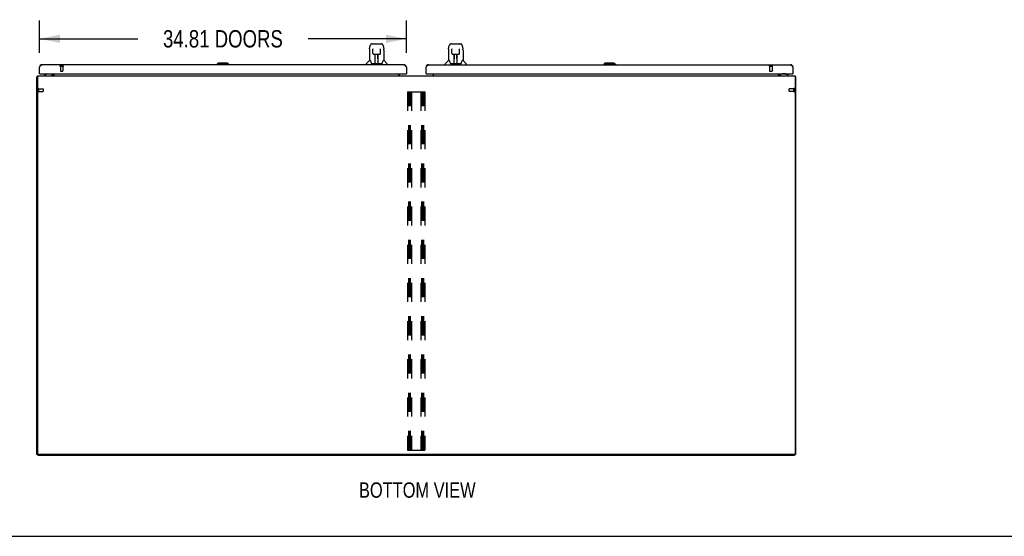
# Model space of a CAD drawing. Header units: inches. Extents: x 0 to 330, y 0 to 213.
# Tile 2 of 56: x 70 to 163, y 0 to 49. Entities that reach past the tile are written whole.
import ezdxf

# ---------------------------------------------------------------- set-up
doc = ezdxf.new("R2010")
doc.units = ezdxf.units.IN
doc.header["$LTSCALE"] = 18.135776
doc.header["$MEASUREMENT"] = 0
doc.linetypes.add('HIDDEN', pattern=[0.2, 0.1, -0.1])
doc.layers.get('0').update_dxf_attribs({"linetype": 'CONTINUOUS'})
for name, color, linetype in [('02___PRT_ALL_AXES', 7, 'CONTINUOUS'), ('DEFAULT_2', 8, 'HIDDEN'), ('DIMENSIONS', 7, 'CONTINUOUS')]:
    doc.layers.add(name, color=color, linetype=linetype)
doc.styles.get("Standard").update_dxf_attribs({"font": 'txt', "width": 0.8})
doc.dimstyles.new('DIMSTYLE_1', dxfattribs={"dimtxt": 1.648707, "dimasz": 1.939655, "dimexe": 0.09, "dimexo": 0.07, "dimgap": 0.0425, "dimtad": 0, "dimtih": 1, "dimtoh": 1, "dimzin": 4, "dimdsep": 46, "dimtxsty": 'Standard', "dimblk": '_FILLED', "dimblk1": '_FILLED', "dimblk2": '_FILLED', "dimcen": 0.09, "dimadec": 0, "dimazin": 0, "dimtfac": 1, "dimtofl": 0, "dimtmove": 0, "dimatfit": 3, "dimldrblk": '_FILLED', "dimfxl": 0, "dimtolj": 1, "dimtzin": 4, "dimarcsym": 0})

# ---------------------------------------------------------------- blocks, each defined once
blk = doc.blocks.new('_FILLED')
at = {"color": 0, "linetype": 'ByBlock'}
blk.add_solid([(0, 0), (-1, 0.2), (-1, -0.2)], dxfattribs=at)
blk = doc.blocks.new('*D20')
at = {"layer": 'DIMENSIONS', "color": 2, "linetype": 'Continuous'}
for p, q in [((71.4, 45.875), (71.4, 48.965)), ((106.212, 45.875), (106.212, 48.965)), ((71.4, 47.219), (80.727, 47.219)), ((106.212, 47.219), (96.885, 47.219))]:
    blk.add_line(p, q, dxfattribs=at)
at = {"layer": 'DIMENSIONS', "color": 2, "linetype": 'Continuous', "xscale": 1.9396551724, "yscale": 1.9396551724, "zscale": 1.9396551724, "rotation": 180}
blk.add_blockref('_FILLED', (71.4, 47.219), dxfattribs=at)
at = {"layer": 'DIMENSIONS', "color": 2, "linetype": 'Continuous', "xscale": 1.9396551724, "yscale": 1.9396551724, "zscale": 1.9396551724}
blk.add_blockref('_FILLED', (106.212, 47.219), dxfattribs=at)
at = {"layer": 'DIMENSIONS', "color": 2, "linetype": 'Continuous', "insert": (88.806, 48.044), "char_height": 1.64871, "width": 14.50862, "attachment_point": 2, "line_spacing_factor": 0.9}
blk.add_mtext('34.81 DOORS', dxfattribs=at)

msp = doc.modelspace()

# ---------------------------------------------------------------- linework, layer by layer
at = {"color": 7, "linetype": 'Continuous'}
for p, q in [((102.995, 46.732), (102.914, 46.732)), ((102.996, 46.732), (103.884, 46.732)), ((103.001, 46.732), (103, 46.732)), ((103.106, 46.744), (103.692, 46.744)), ((110.496, 46.732), (110.415, 46.732)), ((110.497, 46.732), (111.385, 46.732)), ((110.502, 46.732), (110.501, 46.732)), ((110.607, 46.744), (111.193, 46.744)), ((102.71, 46.129), (102.71, 45.157)), ((102.725, 46.272), (102.79, 46.578)), ((103.033, 46.22), (103.013, 46.22)), ((103.032, 46.257), (103.032, 46.253)), ((103.032, 46.253), (103.032, 46.249)), ((103.032, 46.249), (103.033, 46.23)), ((103.04, 45.826), (103.033, 46.23)), ((103.759, 45.826), (103.766, 46.23)), ((103.766, 46.249), (103.766, 46.253)), ((103.766, 46.23), (103.766, 46.249)), ((103.785, 46.22), (103.766, 46.22)), ((104.008, 46.578), (104.073, 46.272)), ((104.079, 46.241), (104.073, 46.272)), ((104.088, 46.129), (104.088, 45.157)), ((110.211, 46.129), (110.211, 45.157)), ((110.226, 46.272), (110.291, 46.578)), ((110.534, 46.22), (110.514, 46.22)), ((110.533, 46.257), (110.533, 46.253)), ((110.533, 46.253), (110.533, 46.249)), ((110.533, 46.249), (110.534, 46.23)), ((110.541, 45.826), (110.534, 46.23)), ((111.26, 45.826), (111.267, 46.23)), ((111.267, 46.249), (111.267, 46.253)), ((111.267, 46.23), (111.267, 46.249)), ((111.286, 46.22), (111.267, 46.22)), ((111.509, 46.578), (111.574, 46.272)), ((111.58, 46.241), (111.574, 46.272)), ((111.589, 46.129), (111.589, 45.157)), ((88.372, 44.921), (88.254, 44.803)), ((89.24, 44.921), (88.372, 44.921)), ((89.238, 44.921), (89.357, 44.803)), ((89.24, 44.921), (89.358, 44.803)), ((102.704, 45.152), (102.407, 44.854)), ((102.783, 45.157), (102.71, 45.157)), ((102.78, 45.157), (102.785, 45.148)), ((102.846, 44.993), (102.861, 44.945)), ((102.861, 44.945), (102.863, 44.938)), ((102.878, 44.905), (102.883, 44.898)), ((102.913, 44.882), (103.885, 44.882)), ((103.112, 45.748), (103.119, 45.748)), ((103.12, 45.748), (103.24, 45.748)), ((103.25, 44.902), (103.265, 45.749)), ((103.257, 45.333), (103.257, 45.749)), ((103.262, 45.602), (103.257, 45.602)), ((103.261, 45.524), (103.257, 45.524)), ((103.261, 45.512), (103.257, 45.512)), ((103.257, 44.882), (103.257, 44.886)), ((103.276, 45.749), (103.522, 45.749)), ((103.525, 44.882), (103.51, 45.749)), ((103.541, 45.602), (103.513, 45.602)), ((103.541, 45.524), (103.514, 45.524)), ((103.541, 45.512), (103.514, 45.512)), ((103.518, 45.283), (103.541, 45.283)), ((103.541, 45.28), (103.518, 45.28)), ((103.541, 44.882), (103.541, 45.749)), ((103.558, 45.748), (103.678, 45.748)), ((103.935, 44.937), (103.938, 44.945)), ((104.013, 45.147), (104.018, 45.156)), ((104.088, 45.157), (104.015, 45.157)), ((104.094, 45.152), (104.392, 44.854)), ((110.205, 45.152), (109.908, 44.854)), ((110.284, 45.157), (110.211, 45.157)), ((110.281, 45.157), (110.286, 45.148)), ((110.347, 44.993), (110.362, 44.945)), ((110.362, 44.945), (110.364, 44.938)), ((110.379, 44.905), (110.384, 44.898)), ((110.414, 44.882), (111.386, 44.882)), ((110.613, 45.748), (110.62, 45.748)), ((110.621, 45.748), (110.741, 45.748)), ((110.751, 44.902), (110.766, 45.749)), ((110.758, 45.333), (110.758, 45.749)), ((110.763, 45.602), (110.758, 45.602)), ((110.762, 45.524), (110.758, 45.524)), ((110.762, 45.512), (110.758, 45.512)), ((110.758, 44.882), (110.758, 44.886)), ((110.777, 45.749), (111.023, 45.749)), ((111.026, 44.882), (111.011, 45.749)), ((111.042, 45.602), (111.014, 45.602)), ((111.042, 45.524), (111.015, 45.524)), ((111.042, 45.512), (111.015, 45.512)), ((111.019, 45.283), (111.042, 45.283)), ((111.042, 45.28), (111.019, 45.28)), ((111.042, 44.882), (111.042, 45.749)), ((111.059, 45.748), (111.179, 45.748)), ((111.436, 44.937), (111.439, 44.945)), ((111.514, 45.147), (111.519, 45.156)), ((111.589, 45.157), (111.516, 45.157)), ((111.595, 45.152), (111.893, 44.854)), ((125.06, 44.921), (124.942, 44.803)), ((125.927, 44.921), (125.06, 44.921)), ((125.926, 44.921), (126.044, 44.803)), ((125.927, 44.921), (126.045, 44.803)), ((88.254, 44.803), (88.254, 44.764)), ((89.358, 44.803), (88.254, 44.803)), ((89.357, 44.803), (89.357, 44.764)), ((89.358, 44.803), (89.358, 44.764)), ((102.395, 44.764), (102.395, 44.826)), ((104.403, 44.764), (104.403, 44.826)), ((109.896, 44.764), (109.896, 44.826)), ((111.904, 44.764), (111.904, 44.826)), ((124.942, 44.803), (124.942, 44.764)), ((126.045, 44.803), (124.942, 44.803)), ((126.044, 44.803), (126.044, 44.764)), ((126.045, 44.803), (126.045, 44.764)), ((71.202, 43.606), (71.15, 43.606)), ((71.42, 43.91), (71.4, 43.91)), ((72.099, 43.887), (71.86, 43.75)), ((71.86, 43.71), (71.86, 43.75)), ((71.996, 43.828), (71.996, 43.84)), ((71.996, 43.84), (72.016, 43.84)), ((72.099, 43.887), (72.372, 43.887)), ((72.666, 43.711), (72.632, 43.746)), ((72.648, 43.868), (72.648, 43.91)), ((106.192, 43.91), (106.212, 43.91)), ((108.107, 43.91), (108.087, 43.91)), ((141.651, 43.868), (141.651, 43.91)), ((142.2, 43.887), (141.927, 43.887)), ((142.439, 43.75), (142.2, 43.887)), ((142.303, 43.84), (142.283, 43.84)), ((142.303, 43.828), (142.303, 43.84)), ((142.439, 43.71), (142.439, 43.75)), ((142.88, 43.91), (142.9, 43.91)), ((143.098, 43.606), (143.15, 43.606)), ((71.254, 7.762), (71.15, 7.762)), ((71.254, 7.71), (71.254, 7.762)), ((71.254, 7.71), (143.046, 7.71)), ((143.046, 7.762), (143.15, 7.762)), ((143.046, 7.71), (143.046, 7.762)), ((0, 0), (329.741, 0))]:
    msp.add_line(p, q, dxfattribs=at)
at = {"color": 3, "linetype": 'Continuous'}
for p, q in [((71.4, 43.91), (71.4, 44.517)), ((105.966, 44.764), (71.646, 44.764)), ((106.212, 44.517), (106.212, 43.91)), ((108.087, 43.91), (108.087, 44.517)), ((108.334, 44.764), (142.653, 44.764)), ((142.9, 44.517), (142.9, 43.91)), ((71.15, 7.762), (71.15, 43.606)), ((71.202, 43.626), (71.197, 43.625)), ((71.202, 43.71), (71.202, 7.825)), ((71.202, 43.71), (143.098, 43.71)), ((71.42, 43.91), (106.192, 43.91)), ((72.629, 43.75), (72.63, 43.748)), ((72.63, 43.748), (72.63, 43.748)), ((72.63, 43.748), (72.634, 43.742)), ((72.634, 43.742), (72.636, 43.74)), ((72.671, 43.853), (72.671, 43.91)), ((72.775, 43.91), (72.775, 43.71)), ((105.504, 43.71), (105.504, 43.91)), ((108.107, 43.91), (142.88, 43.91)), ((108.796, 43.71), (108.796, 43.91)), ((141.525, 43.71), (141.525, 43.91)), ((141.629, 43.91), (141.629, 43.814)), ((141.643, 43.718), (141.641, 43.716)), ((143.098, 43.71), (143.098, 7.825)), ((143.098, 43.626), (143.102, 43.625)), ((143.15, 43.606), (143.15, 7.762)), ((143.035, 7.762), (71.264, 7.762))]:
    msp.add_line(p, q, dxfattribs=at)
at = {"color": 7, "linetype": 'Continuous'}
for points in [[(102.914, 46.732), (102.91, 46.732), (102.895, 46.73), (102.88, 46.726), (102.866, 46.719), (102.854, 46.71), (102.843, 46.7), (102.834, 46.689), (102.825, 46.677), (102.818, 46.663), (102.811, 46.649), (102.805, 46.632), (102.799, 46.614), (102.794, 46.593), (102.79, 46.578)], [(103.984, 46.655), (103.978, 46.667), (103.972, 46.679), (103.964, 46.69), (103.956, 46.699), (103.947, 46.708), (103.936, 46.716), (103.924, 46.723), (103.912, 46.728), (103.899, 46.731), (103.884, 46.732)], [(110.415, 46.732), (110.411, 46.732), (110.396, 46.73), (110.381, 46.726), (110.367, 46.719), (110.355, 46.71), (110.344, 46.7), (110.335, 46.689), (110.326, 46.677), (110.319, 46.663), (110.312, 46.649), (110.306, 46.632), (110.3, 46.614), (110.295, 46.593), (110.291, 46.578)], [(111.485, 46.655), (111.479, 46.667), (111.473, 46.679), (111.465, 46.69), (111.457, 46.699), (111.448, 46.708), (111.437, 46.716), (111.425, 46.723), (111.413, 46.728), (111.4, 46.731), (111.385, 46.732)], [(102.725, 46.272), (102.719, 46.24), (102.714, 46.198), (102.711, 46.156), (102.71, 46.129)], [(103.032, 46.261), (103.032, 46.261), (103.032, 46.261), (103.032, 46.261), (103.032, 46.26), (103.032, 46.259), (103.032, 46.258), (103.032, 46.257)], [(103.04, 45.826), (103.041, 45.814), (103.044, 45.801), (103.05, 45.789), (103.057, 45.778), (103.066, 45.768), (103.076, 45.761), (103.087, 45.755), (103.099, 45.75), (103.112, 45.748)], [(103.679, 45.748), (103.688, 45.749), (103.7, 45.751), (103.712, 45.755), (103.724, 45.761), (103.734, 45.77), (103.742, 45.779), (103.75, 45.79), (103.755, 45.802), (103.758, 45.815), (103.759, 45.826)], [(103.766, 46.253), (103.767, 46.257), (103.767, 46.258), (103.767, 46.259), (103.767, 46.26), (103.767, 46.261), (103.767, 46.261)], [(104.008, 46.578), (104.005, 46.59), (104, 46.609), (103.995, 46.626), (103.99, 46.641), (103.984, 46.655)], [(104.088, 46.129), (104.088, 46.157), (104.085, 46.199), (104.079, 46.241)], [(110.226, 46.272), (110.22, 46.24), (110.215, 46.198), (110.212, 46.156), (110.211, 46.129)], [(110.533, 46.261), (110.533, 46.261), (110.533, 46.261), (110.533, 46.261), (110.533, 46.26), (110.533, 46.259), (110.533, 46.258), (110.533, 46.257)], [(110.541, 45.826), (110.542, 45.814), (110.545, 45.801), (110.551, 45.789), (110.558, 45.778), (110.567, 45.768), (110.577, 45.761), (110.588, 45.755), (110.6, 45.75), (110.613, 45.748)], [(111.18, 45.748), (111.189, 45.749), (111.201, 45.751), (111.213, 45.755), (111.225, 45.761), (111.235, 45.77), (111.243, 45.779), (111.251, 45.79), (111.256, 45.802), (111.259, 45.815), (111.26, 45.826)], [(111.267, 46.253), (111.268, 46.257), (111.268, 46.258), (111.268, 46.259), (111.268, 46.26), (111.268, 46.261), (111.268, 46.261)], [(111.509, 46.578), (111.506, 46.59), (111.501, 46.609), (111.496, 46.626), (111.491, 46.641), (111.485, 46.655)], [(111.589, 46.129), (111.589, 46.157), (111.586, 46.199), (111.58, 46.241)], [(102.785, 45.148), (102.799, 45.12), (102.814, 45.084), (102.83, 45.042), (102.846, 44.993)], [(102.863, 44.938), (102.868, 44.925), (102.873, 44.914), (102.878, 44.905)], [(102.883, 44.898), (102.889, 44.892), (102.896, 44.887), (102.904, 44.883), (102.911, 44.882), (102.913, 44.882)], [(103.24, 45.748), (103.243, 45.748), (103.252, 45.748), (103.261, 45.749)], [(103.261, 45.749), (103.27, 45.749), (103.276, 45.749)], [(103.522, 45.749), (103.53, 45.749), (103.539, 45.749)], [(103.539, 45.749), (103.548, 45.748), (103.556, 45.748), (103.558, 45.748)], [(103.885, 44.882), (103.887, 44.882), (103.894, 44.883), (103.902, 44.887), (103.909, 44.891)], [(103.909, 44.891), (103.915, 44.898), (103.92, 44.905)], [(103.92, 44.905), (103.925, 44.914), (103.93, 44.924), (103.935, 44.937)], [(103.938, 44.945), (103.952, 44.991), (103.968, 45.04), (103.984, 45.082), (103.999, 45.119), (104.013, 45.147)], [(110.286, 45.148), (110.3, 45.12), (110.315, 45.084), (110.331, 45.042), (110.347, 44.993)], [(110.364, 44.938), (110.369, 44.925), (110.374, 44.914), (110.379, 44.905)], [(110.384, 44.898), (110.39, 44.892), (110.397, 44.887), (110.405, 44.883), (110.412, 44.882), (110.414, 44.882)], [(110.741, 45.748), (110.744, 45.748), (110.753, 45.748), (110.762, 45.749)], [(110.762, 45.749), (110.771, 45.749), (110.777, 45.749)], [(111.023, 45.749), (111.031, 45.749), (111.04, 45.749)], [(111.04, 45.749), (111.049, 45.748), (111.057, 45.748), (111.059, 45.748)], [(111.386, 44.882), (111.388, 44.882), (111.395, 44.883), (111.403, 44.887), (111.41, 44.891)], [(111.41, 44.891), (111.416, 44.898), (111.421, 44.905)], [(111.421, 44.905), (111.426, 44.914), (111.431, 44.924), (111.436, 44.937)], [(111.439, 44.945), (111.453, 44.991), (111.469, 45.04), (111.485, 45.082), (111.5, 45.119), (111.514, 45.147)]]:
    msp.add_lwpolyline(points, dxfattribs=at)
at = {"color": 3, "linetype": 'Continuous'}
for points in [[(71.4, 44.517), (71.411, 44.535), (71.422, 44.552), (71.433, 44.57), (71.444, 44.587), (71.456, 44.603), (71.467, 44.62), (71.478, 44.635), (71.489, 44.651), (71.501, 44.665), (71.512, 44.679), (71.523, 44.692), (71.534, 44.704), (71.545, 44.715), (71.557, 44.725), (71.568, 44.734), (71.579, 44.742), (71.59, 44.748), (71.601, 44.754), (71.613, 44.758), (71.624, 44.761), (71.635, 44.763), (71.646, 44.764)], [(105.966, 44.764), (105.977, 44.763), (105.988, 44.761), (105.999, 44.758), (106.01, 44.754), (106.022, 44.748), (106.033, 44.742), (106.044, 44.734), (106.055, 44.725), (106.067, 44.715), (106.078, 44.704), (106.089, 44.692), (106.1, 44.679), (106.111, 44.665), (106.123, 44.651), (106.134, 44.635), (106.145, 44.62), (106.156, 44.603), (106.167, 44.587), (106.179, 44.57), (106.19, 44.552), (106.201, 44.535), (106.212, 44.517)], [(108.087, 44.517), (108.098, 44.535), (108.11, 44.552), (108.121, 44.57), (108.132, 44.587), (108.143, 44.603), (108.154, 44.62), (108.166, 44.635), (108.177, 44.651), (108.188, 44.665), (108.199, 44.679), (108.21, 44.692), (108.222, 44.704), (108.233, 44.715), (108.244, 44.725), (108.255, 44.734), (108.266, 44.742), (108.278, 44.748), (108.289, 44.754), (108.3, 44.758), (108.311, 44.761), (108.322, 44.763), (108.334, 44.764)], [(142.653, 44.764), (142.664, 44.763), (142.676, 44.761), (142.687, 44.758), (142.698, 44.754), (142.709, 44.748), (142.72, 44.742), (142.732, 44.734), (142.743, 44.725), (142.754, 44.715), (142.765, 44.704), (142.776, 44.692), (142.788, 44.679), (142.799, 44.665), (142.81, 44.651), (142.821, 44.635), (142.832, 44.62), (142.844, 44.603), (142.855, 44.587), (142.866, 44.57), (142.877, 44.552), (142.888, 44.535), (142.9, 44.517)], [(71.185, 43.622), (71.177, 43.62), (71.174, 43.62), (71.17, 43.619), (71.167, 43.618), (71.164, 43.618), (71.162, 43.617), (71.159, 43.616), (71.157, 43.615), (71.155, 43.614), (71.153, 43.613), (71.152, 43.612), (71.151, 43.61), (71.15, 43.609), (71.15, 43.608), (71.15, 43.606)], [(71.197, 43.625), (71.193, 43.624), (71.189, 43.623), (71.185, 43.622)], [(72.628, 43.751), (72.628, 43.751), (72.628, 43.75), (72.629, 43.75), (72.629, 43.75)], [(72.636, 43.74), (72.638, 43.738), (72.639, 43.736), (72.641, 43.733), (72.643, 43.731), (72.645, 43.728)], [(72.645, 43.728), (72.648, 43.725), (72.65, 43.723), (72.652, 43.721), (72.655, 43.718), (72.658, 43.716)], [(72.658, 43.716), (72.66, 43.714), (72.663, 43.713), (72.665, 43.712), (72.667, 43.711), (72.669, 43.71)], [(141.641, 43.716), (141.639, 43.714), (141.636, 43.713), (141.634, 43.712), (141.632, 43.711), (141.63, 43.71)], [(141.655, 43.729), (141.65, 43.724), (141.648, 43.722), (141.646, 43.72), (141.643, 43.718)], [(141.665, 43.735), (141.664, 43.736), (141.664, 43.736), (141.663, 43.736), (141.662, 43.735), (141.661, 43.734), (141.66, 43.733), (141.658, 43.732), (141.657, 43.731), (141.655, 43.729)], [(143.102, 43.625), (143.106, 43.624), (143.11, 43.623), (143.114, 43.622), (143.122, 43.62)], [(143.122, 43.62), (143.126, 43.62), (143.129, 43.619), (143.132, 43.618), (143.135, 43.618), (143.138, 43.617), (143.14, 43.616), (143.143, 43.615), (143.145, 43.614), (143.146, 43.613), (143.147, 43.612), (143.148, 43.61), (143.149, 43.609), (143.15, 43.608), (143.15, 43.606)]]:
    msp.add_lwpolyline(points, dxfattribs=at)
at = {"color": 7, "linetype": 'Continuous'}
for centre, radius, start, end in [((103.106, 46.724), 0.0197, 90, 156.39296), ((103.692, 46.724), 0.0197, 23.60704, 90), ((110.607, 46.724), 0.0197, 90, 156.39296), ((111.193, 46.724), 0.0197, 23.60704, 90), ((102.435, 44.826), 0.0394, 135, 180), ((102.718, 45.138), 0.0197, 97.5, 135), ((103.27, 44.902), 0.0197, 179, 269.92316), ((103.505, 44.902), 0.0197, 270.07713, 1), ((104.08, 45.138), 0.0197, 45, 82.5), ((104.364, 44.826), 0.0394, 0, 45), ((109.936, 44.826), 0.0394, 135, 180), ((110.219, 45.138), 0.0197, 97.5, 135), ((110.771, 44.902), 0.0197, 179, 269.92316), ((111.006, 44.902), 0.0197, 270.07713, 1), ((111.581, 45.138), 0.0197, 45, 82.5), ((111.865, 44.826), 0.0394, 0, 45), ((72.112, 43.824), 0.116, 132.71968, 172.41298), ((72.372, 43.986), 0.0984, 270, 309.36477), ((72.318, 43.824), 0.116, 37.53128, 47.28032), ((72.49, 43.868), 0.157, 270, 360), ((72.528, 43.853), 0.246, 324.67378, 360), ((141.733, 43.814), 0.208, 180, 210.01397), ((141.809, 43.868), 0.157, 180, 270), ((141.927, 43.986), 0.0984, 230.63523, 270), ((141.981, 43.824), 0.116, 132.71968, 142.46872), ((142.188, 43.824), 0.116, 7.58702, 47.28032)]:
    msp.add_arc(centre, radius, start, end, dxfattribs=at)
at = {"color": 3, "linetype": 'Continuous'}
for centre, radius, start, end in [((71.646, 44.517), 0.246, 90, 180), ((71.42, 43.93), 0.02, 180, 270), ((105.966, 44.517), 0.246, 0, 90), ((106.192, 43.93), 0.02, 270, 360), ((108.334, 44.517), 0.246, 90, 180), ((108.107, 43.93), 0.02, 180, 270), ((142.653, 44.517), 0.246, 0, 90), ((142.88, 43.93), 0.02, 270, 360), ((72.528, 43.853), 0.142, 270, 360), ((105.646, 43.853), 0.142, 180, 270), ((108.653, 43.853), 0.142, 270, 360), ((141.733, 43.814), 0.104, 180, 270), ((71.264, 7.825), 0.0625, 180, 270), ((143.035, 7.825), 0.0625, 270, 360)]:
    msp.add_arc(centre, radius, start, end, dxfattribs=at)
at = {"color": 7, "linetype": 'Continuous'}
for centre, start_param, end_param in [((103.25, 44.921), -1.369355, -1.26493), ((103.525, 44.921), -1.875951, -1.570796), ((110.751, 44.921), -1.369355, -1.26493), ((111.026, 44.921), -1.875951, -1.570796)]:
    msp.add_ellipse(centre, major_axis=(0.0394, 0), ratio=1, start_param=start_param, end_param=end_param, dxfattribs=at)
at = {"layer": '02___PRT_ALL_AXES', "color": 8, "linetype": 'HIDDEN'}
for p, q in [((73.38, 44.617), (73.38, 44.17)), ((73.38, 44.617), (73.628, 44.617)), ((73.628, 44.617), (73.628, 44.17)), ((140.672, 44.617), (140.92, 44.617)), ((140.672, 44.617), (140.672, 44.17)), ((140.92, 44.617), (140.92, 44.17)), ((71.297, 42.48), (71.297, 42.232)), ((71.297, 42.48), (71.744, 42.48)), ((71.297, 42.232), (71.744, 42.232)), ((142.992, 42.48), (142.545, 42.48)), ((142.992, 42.232), (142.545, 42.232)), ((142.992, 42.232), (142.992, 42.48))]:
    msp.add_line(p, q, dxfattribs=at)
at = {"layer": 'DEFAULT_2', "color": 8, "linetype": 'HIDDEN'}
for p, q in [((73.362, 44.66), (73.646, 44.66)), ((73.362, 44.617), (73.646, 44.617)), ((73.39, 44.16), (73.618, 44.16)), ((140.654, 44.66), (140.938, 44.66)), ((140.654, 44.617), (140.938, 44.617)), ((140.682, 44.16), (140.91, 44.16)), ((71.254, 42.498), (71.254, 42.214)), ((71.297, 42.498), (71.297, 42.214)), ((71.754, 42.47), (71.754, 42.242)), ((106.337, 42.189), (106.337, 8.189)), ((106.337, 42.189), (107.962, 42.189)), ((106.441, 8.189), (106.441, 42.189)), ((106.525, 8.189), (106.525, 42.189)), ((106.608, 8.189), (106.608, 42.189)), ((106.712, 42.189), (106.712, 8.189)), ((107.587, 42.189), (107.587, 8.189)), ((107.691, 8.189), (107.691, 42.189)), ((107.775, 8.189), (107.775, 42.189)), ((107.858, 8.189), (107.858, 42.189)), ((107.962, 42.189), (107.962, 8.189)), ((142.535, 42.242), (142.535, 42.47)), ((142.992, 42.214), (142.992, 42.498)), ((143.035, 42.214), (143.035, 42.498)), ((106.337, 8.189), (107.962, 8.189))]:
    msp.add_line(p, q, dxfattribs=at)
for centre, radius, start, end in [((73.362, 44.638), 0.0215, 90, 270), ((73.39, 44.17), 0.01, 180, 270), ((73.618, 44.17), 0.01, 270, 360), ((73.646, 44.638), 0.0215, 270, 90), ((140.654, 44.638), 0.0215, 90, 270), ((140.682, 44.17), 0.01, 180, 270), ((140.91, 44.17), 0.01, 270, 360), ((140.938, 44.638), 0.0215, 270, 90), ((71.275, 42.498), 0.0215, 0, 180), ((71.275, 42.214), 0.0215, 180, 360), ((71.744, 42.47), 0.01, 0, 90), ((71.744, 42.242), 0.01, 270, 360), ((142.545, 42.47), 0.01, 90, 180), ((142.545, 42.242), 0.01, 180, 270), ((143.014, 42.498), 0.0215, 360, 180), ((143.014, 42.214), 0.0215, 180, 0)]:
    msp.add_arc(centre, radius, start, end, dxfattribs=at)

# ---------------------------------------------------------------- texts
at = {"layer": 'DIMENSIONS', "color": 2, "linetype": 'Continuous', "insert": (107.251, 5.118), "char_height": 1.45474, "width": 12.80172, "attachment_point": 2, "line_spacing_factor": 0.9}
msp.add_mtext('BOTTOM VIEW', dxfattribs=at)

# ---------------------------------------------------------------- dimensions: what is measured, and where the dimension line sits
at = {"layer": 'DIMENSIONS', "color": 2, "linetype": 'Continuous'}
dim = msp.add_linear_dim(base=(71.4, 47.219), p1=(106.212, 49.035), p2=(71.4, 49.035), angle=180, text='<> DOORS', dimstyle='DIMSTYLE_1', dxfattribs=at)
dim.commit()
dim.dimension.update_dxf_attribs({"geometry": '*D20', "text_midpoint": (88.806, 47.219), "dimtype": 160})

doc.saveas('drawing.dxf')
